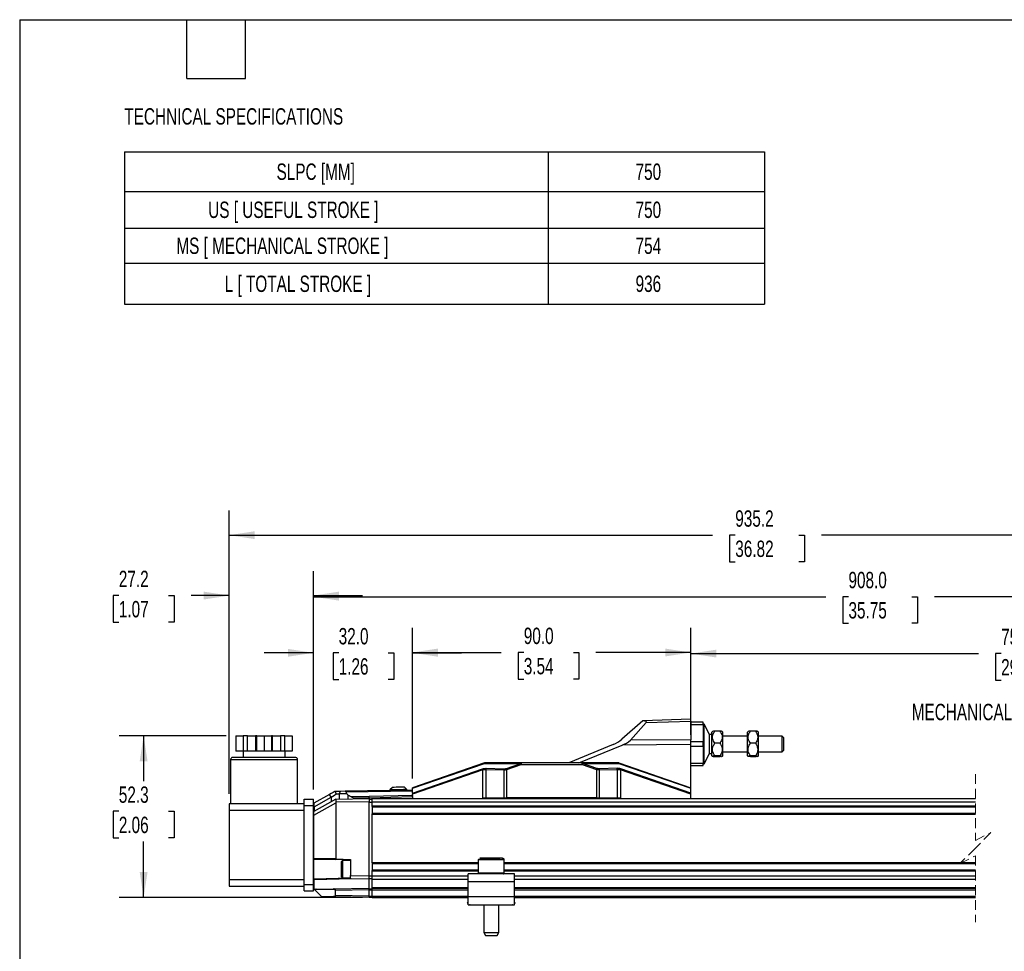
# Model space of a CAD drawing. Header units: millimetres. Extents: x 16 to 683, y 16 to 524.
# Tile 2 of 11: x 16 to 334, y 223 to 524. Entities that reach past the tile are written whole.
import ezdxf

# ---------------------------------------------------------------- set-up
doc = ezdxf.new("R2010")
doc.units = ezdxf.units.MM
doc.header["$LTSCALE"] = 2.5
doc.linetypes.add('HIDDEN', pattern=[1.905, 1.27, -0.635])
doc.layers.add('DIMENSIONS', color=140, linetype='Continuous', lineweight=25)
doc.layers.add('TEXT', color=140, linetype='Continuous', lineweight=25)
doc.styles.add('SLDTEXTSTYLE0', font='TXT', dxfattribs={"width": 0.7})
doc.dimstyles.new('SLDDIMSTYLE0', dxfattribs={"dimtxt": 5.39502, "dimasz": 8.255, "dimexe": 0, "dimexo": 0.0625, "dimgap": 1.348755, "dimtad": 0, "dimtih": 1, "dimtoh": 1, "dimrnd": 1e-09, "dimzin": 12, "dimdsep": 46, "dimtxsty": 'SLDTEXTSTYLE0', "dimsah": 1, "dimcen": 0.09, "dimadec": 0, "dimazin": 3, "dimtfac": 1, "dimtofl": 0, "dimtmove": 0, "dimatfit": 3, "dimfxl": 0, "dimfrac": 2, "dimtolj": 1, "dimtzin": 12, "dimarcsym": 0})
doc.dimstyles.new('SLDDIMSTYLE1', dxfattribs={"dimtxt": 5.39502, "dimasz": 8.255, "dimexe": 0, "dimexo": 0.0625, "dimgap": 1.348755, "dimtad": 0, "dimtih": 1, "dimtoh": 1, "dimrnd": 1e-09, "dimzin": 12, "dimdsep": 46, "dimtxsty": 'SLDTEXTSTYLE0', "dimsah": 1, "dimcen": 0.09, "dimadec": 0, "dimazin": 3, "dimtfac": 1, "dimtmove": 0, "dimatfit": 0, "dimfxl": 0, "dimfrac": 2, "dimtolj": 1, "dimtzin": 12, "dimarcsym": 0})
doc.dimstyles.new('SLDDIMSTYLE2', dxfattribs={"dimtxt": 5.39502, "dimasz": 8.255, "dimexe": 0, "dimexo": 0.0625, "dimgap": 1.348755, "dimtad": 0, "dimtih": 1, "dimtoh": 1, "dimrnd": 1e-09, "dimzin": 4, "dimdsep": 46, "dimtxsty": 'SLDTEXTSTYLE0', "dimsah": 1, "dimcen": 0.09, "dimadec": 0, "dimazin": 1, "dimtfac": 1, "dimtmove": 0, "dimatfit": 0, "dimfxl": 0, "dimfrac": 2, "dimtolj": 1, "dimtzin": 12, "dimarcsym": 0})
doc.dimstyles.new('SLDDIMSTYLE3', dxfattribs={"dimtxt": 5.39502, "dimasz": 8.255, "dimexe": 0, "dimexo": 0.0625, "dimgap": 1.348755, "dimtad": 0, "dimtih": 1, "dimtoh": 1, "dimrnd": 1e-09, "dimzin": 4, "dimdsep": 46, "dimtxsty": 'SLDTEXTSTYLE0', "dimsah": 1, "dimcen": 0.09, "dimadec": 0, "dimazin": 1, "dimtfac": 1, "dimtofl": 0, "dimtmove": 0, "dimatfit": 3, "dimfxl": 0, "dimfrac": 2, "dimtolj": 1, "dimtzin": 12, "dimarcsym": 0})

# ---------------------------------------------------------------- blocks, each defined once
blk = doc.blocks.new('SW_TABLEANNOTATION_0')
at = {"layer": 'DIMENSIONS', "color": 0}
for p, q in [((0, 0), (0, -12.74)), ((0, 0), (136.89, 0)), ((136.89, 0), (136.89, -12.74)), ((136.89, 0), (206.81, 0)), ((206.81, 0), (206.81, -12.74)), ((0, -12.74), (0, -24.64)), ((0, -12.74), (136.89, -12.74)), ((136.89, -12.74), (136.89, -24.64)), ((136.89, -12.74), (206.81, -12.74)), ((206.81, -12.74), (206.81, -24.64)), ((0, -24.64), (0, -36.01)), ((0, -24.64), (136.89, -24.64)), ((136.89, -24.64), (136.89, -36.01)), ((136.89, -24.64), (206.81, -24.64)), ((206.81, -24.64), (206.81, -36.01)), ((0, -36.01), (0, -49.21)), ((0, -36.01), (136.89, -36.01)), ((136.89, -36.01), (136.89, -49.21)), ((136.89, -36.01), (206.81, -36.01)), ((206.81, -36.01), (206.81, -49.21)), ((0, -49.21), (136.89, -49.21)), ((136.89, -49.21), (206.81, -49.21))]:
    blk.add_line(p, q, dxfattribs=at)
at = {"layer": 'DIMENSIONS', "color": 0, "attachment_point": 1, "style": 'SLDTEXTSTYLE0'}
for s, insert, char_height in [('SLPC [MM]', (49.09, -3.74), 5.292), ('750', (165.12, -3.74), 5.292), ('US [ USEFUL STROKE ]', (27, -16.06), 5.2917), ('750', (165.12, -16.06), 5.292), ('MS [ MECHANICAL STROKE ]', (16.7, -27.69), 5.2917), ('754', (165.12, -27.69), 5.292), ('L [ TOTAL STROKE ]', (32.32, -39.98), 5.2917), ('936', (165.12, -39.98), 5.292)]:
    blk.add_mtext(s, dxfattribs=dict(at, insert=insert, char_height=char_height))
blk = doc.blocks.new('_D')
at = {"layer": 'DIMENSIONS'}
for p, q in [((82.59, 292.32), (47.99, 292.32)), ((55.93, 292.32), (55.93, 277.69)), ((47.91, 267.91), (46.1, 267.91)), ((46.1, 267.91), (46.1, 259.34)), ((63.94, 267.91), (65.76, 267.91)), ((65.76, 267.91), (65.76, 259.34)), ((46.1, 259.34), (47.91, 259.34)), ((55.93, 240.01), (55.93, 258.13)), ((65.76, 259.34), (63.94, 259.34)), ((126.62, 240.01), (47.99, 240.01))]:
    blk.add_line(p, q, dxfattribs=at)
for points in [[(55.93, 292.32), (54.66, 284.07), (57.2, 284.07)], [(55.93, 240.01), (57.2, 248.26), (54.66, 248.26)]]:
    blk.add_solid(points, dxfattribs=at)
at = {"layer": 'DIMENSIONS', "char_height": 5.292, "attachment_point": 1, "style": 'SLDTEXTSTYLE0'}
for s, insert in [('52.3', (47.91, 275.94)), ('2.06', (47.91, 266.16))]:
    blk.add_mtext(s, dxfattribs=dict(at, insert=insert))
blk = doc.blocks.new('_D_1')
at = {"layer": 'DIMENSIONS'}
for p, q in [((83.6, 273.5), (83.6, 345.6)), ((110.8, 275), (110.8, 345.6)), ((47.91, 337.66), (46.1, 337.66)), ((46.1, 337.66), (46.1, 329.09)), ((63.94, 337.66), (65.76, 337.66)), ((65.76, 337.66), (65.76, 329.09)), ((83.6, 337.66), (71.25, 337.66)), ((110.8, 337.66), (126.67, 337.66)), ((46.1, 329.09), (47.91, 329.09)), ((65.76, 329.09), (63.94, 329.09))]:
    blk.add_line(p, q, dxfattribs=at)
for points in [[(83.6, 337.66), (75.34, 338.93), (75.34, 336.39)], [(110.8, 337.66), (119.05, 336.39), (119.05, 338.93)]]:
    blk.add_solid(points, dxfattribs=at)
at = {"layer": 'DIMENSIONS', "char_height": 5.292, "attachment_point": 1, "style": 'SLDTEXTSTYLE0'}
for s, insert in [('27.2', (47.91, 345.69)), ('1.07', (47.91, 335.91))]:
    blk.add_mtext(s, dxfattribs=dict(at, insert=insert))
blk = doc.blocks.new('_D_2')
at = {"layer": 'DIMENSIONS'}
for p, q in [((110.8, 275), (110.8, 327.08)), ((142.8, 278.53), (142.8, 327.08)), ((110.8, 319.15), (94.92, 319.15)), ((118.97, 319.15), (117.16, 319.15)), ((117.16, 319.15), (117.16, 310.57)), ((135, 319.15), (136.81, 319.15)), ((136.81, 319.15), (136.81, 310.57)), ((142.8, 319.15), (158.67, 319.15)), ((117.16, 310.57), (118.97, 310.57)), ((136.81, 310.57), (135, 310.57))]:
    blk.add_line(p, q, dxfattribs=at)
for points in [[(110.8, 319.15), (102.54, 320.42), (102.54, 317.88)], [(142.8, 319.15), (151.05, 317.88), (151.05, 320.42)]]:
    blk.add_solid(points, dxfattribs=at)
at = {"layer": 'DIMENSIONS', "char_height": 5.292, "attachment_point": 1, "style": 'SLDTEXTSTYLE0'}
for s, insert in [('32.0', (118.97, 327.17)), ('1.26', (118.97, 317.39))]:
    blk.add_mtext(s, dxfattribs=dict(at, insert=insert))
blk = doc.blocks.new('_D_3')
at = {"layer": 'DIMENSIONS'}
for p, q in [((142.8, 278.53), (142.8, 327.18)), ((232.8, 292.68), (232.8, 327.18)), ((142.8, 319.25), (171.48, 319.25)), ((178.79, 319.25), (176.97, 319.25)), ((176.97, 319.25), (176.97, 310.67)), ((194.82, 319.25), (196.63, 319.25)), ((196.63, 319.25), (196.63, 310.67)), ((232.8, 319.25), (202.13, 319.25)), ((176.97, 310.67), (178.79, 310.67)), ((196.63, 310.67), (194.82, 310.67))]:
    blk.add_line(p, q, dxfattribs=at)
for points in [[(142.8, 319.25), (151.05, 317.98), (151.05, 320.52)], [(232.8, 319.25), (224.54, 320.52), (224.54, 317.98)]]:
    blk.add_solid(points, dxfattribs=at)
at = {"layer": 'DIMENSIONS', "char_height": 5.292, "attachment_point": 1, "style": 'SLDTEXTSTYLE0'}
for s, insert in [('90.0', (178.79, 327.28)), ('3.54', (178.79, 317.49))]:
    blk.add_mtext(s, dxfattribs=dict(at, insert=insert))
blk = doc.blocks.new('_D_4')
at = {"layer": 'DIMENSIONS'}
for p, q in [((232.8, 292.68), (232.8, 326.83)), ((475.84, 277.75), (475.84, 326.83)), ((411.35, 322.42), (407.82, 315.37)), ((413.11, 318.9), (411.35, 322.42)), ((232.8, 318.9), (325.75, 318.9)), ((333.06, 318.9), (331.25, 318.9)), ((331.25, 318.9), (331.25, 310.32)), ((353.58, 318.9), (355.39, 318.9)), ((355.39, 318.9), (355.39, 310.32)), ((406.05, 318.9), (360.89, 318.9)), ((407.82, 315.37), (406.05, 318.9)), ((475.84, 318.9), (413.11, 318.9)), ((331.25, 310.32), (333.06, 310.32)), ((355.39, 310.32), (353.58, 310.32))]:
    blk.add_line(p, q, dxfattribs=at)
for points in [[(232.8, 318.9), (241.05, 317.63), (241.05, 320.17)], [(475.84, 318.9), (467.59, 320.17), (467.59, 317.63)]]:
    blk.add_solid(points, dxfattribs=at)
at = {"layer": 'DIMENSIONS', "char_height": 5.292, "attachment_point": 1, "style": 'SLDTEXTSTYLE0'}
for s, insert in [('754.0', (333.06, 326.92)), ('29.69', (333.06, 317.14))]:
    blk.add_mtext(s, dxfattribs=dict(at, insert=insert))
blk = doc.blocks.new('_D_5')
at = {"layer": 'DIMENSIONS'}
for p, q in [((110.8, 275), (110.8, 345.24)), ((507.84, 270.82), (507.84, 345.24)), ((399.15, 340.83), (397.38, 337.3)), ((402.68, 333.77), (399.15, 340.83)), ((110.8, 337.3), (276.41, 337.3)), ((283.72, 337.3), (281.91, 337.3)), ((281.91, 337.3), (281.91, 328.73)), ((304.24, 337.3), (306.05, 337.3)), ((306.05, 337.3), (306.05, 328.73)), ((397.38, 337.3), (311.55, 337.3)), ((404.44, 337.3), (402.68, 333.77)), ((507.84, 337.3), (404.44, 337.3)), ((281.91, 328.73), (283.72, 328.73)), ((306.05, 328.73), (304.24, 328.73))]:
    blk.add_line(p, q, dxfattribs=at)
for points in [[(110.8, 337.3), (119.05, 336.03), (119.05, 338.57)], [(507.84, 337.3), (499.59, 338.57), (499.59, 336.03)]]:
    blk.add_solid(points, dxfattribs=at)
at = {"layer": 'DIMENSIONS', "char_height": 5.292, "attachment_point": 1, "style": 'SLDTEXTSTYLE0'}
for s, insert in [('908.0', (283.72, 345.33)), ('35.75', (283.72, 335.55))]:
    blk.add_mtext(s, dxfattribs=dict(at, insert=insert))
blk = doc.blocks.new('_D_6')
at = {"layer": 'DIMENSIONS'}
for p, q in [((83.6, 273.5), (83.6, 365.13)), ((507.84, 270.82), (507.84, 365.13)), ((384.38, 360.72), (380.86, 353.66)), ((386.15, 357.19), (384.38, 360.72)), ((83.6, 357.19), (239.83, 357.19)), ((247.14, 357.19), (245.32, 357.19)), ((245.32, 357.19), (245.32, 348.61)), ((267.66, 357.19), (269.47, 357.19)), ((269.47, 357.19), (269.47, 348.61)), ((379.09, 357.19), (274.97, 357.19)), ((380.86, 353.66), (379.09, 357.19)), ((507.84, 357.19), (386.15, 357.19)), ((245.32, 348.61), (247.14, 348.61)), ((269.47, 348.61), (267.66, 348.61))]:
    blk.add_line(p, q, dxfattribs=at)
for points in [[(83.6, 357.19), (91.85, 355.92), (91.85, 358.46)], [(507.84, 357.19), (499.59, 358.46), (499.59, 355.92)]]:
    blk.add_solid(points, dxfattribs=at)
at = {"layer": 'DIMENSIONS', "char_height": 5.292, "attachment_point": 1, "style": 'SLDTEXTSTYLE0'}
for s, insert in [('935.2', (247.14, 365.22)), ('36.82', (247.14, 355.44))]:
    blk.add_mtext(s, dxfattribs=dict(at, insert=insert))

msp = doc.modelspace()

# ---------------------------------------------------------------- linework, layer by layer
for p, q in [((217.253, 297.114), (210.512, 291.2)), ((213.257, 290.857), (218.316, 296.573)), ((217.257, 297.118), (217.253, 297.114)), ((232.797, 297.661), (217.257, 297.118)), ((218.316, 296.573), (232.797, 297.079)), ((232.797, 297.079), (232.797, 297.661)), ((232.797, 297.079), (232.797, 291.046)), ((236.797, 296.68), (232.797, 296.68)), ((232.797, 295.958), (236.797, 295.958)), ((236.797, 295.958), (236.797, 296.68)), ((237.097, 296.08), (236.797, 296.08)), ((236.797, 295.958), (236.797, 290.402)), ((238.833, 292.777), (237.097, 296.08)), ((237.097, 289.68), (237.097, 296.08)), ((239.597, 292.777), (238.833, 292.777)), ((238.833, 289.68), (238.833, 292.777)), ((239.815, 293.708), (239.597, 293.532)), ((239.597, 285.828), (239.597, 293.532)), ((242.151, 293.8), (240.544, 293.8)), ((243.097, 293.532), (242.88, 293.708)), ((243.097, 289.891), (243.097, 293.532)), ((251.315, 293.708), (251.097, 293.532)), ((251.097, 285.828), (251.097, 293.532)), ((253.651, 293.8), (252.044, 293.8)), ((254.597, 293.532), (254.38, 293.708)), ((254.597, 289.891), (254.597, 293.532)), ((85.767, 292.324), (85.767, 287.324)), ((85.767, 292.324), (88.142, 292.324)), ((88.142, 292.324), (88.142, 287.324)), ((89.508, 292.324), (88.142, 292.324)), ((89.508, 287.324), (89.508, 292.324)), ((89.508, 292.324), (92.106, 292.324)), ((92.106, 292.324), (92.106, 287.324)), ((92.472, 292.324), (92.106, 292.324)), ((92.472, 287.324), (92.472, 292.324)), ((92.472, 292.324), (94.847, 292.324)), ((94.847, 292.324), (94.847, 287.324)), ((94.847, 292.324), (97.222, 292.324)), ((97.222, 292.324), (97.222, 287.324)), ((97.588, 292.324), (97.222, 292.324)), ((97.588, 287.324), (97.588, 292.324)), ((97.588, 292.324), (100.186, 292.324)), ((100.186, 292.324), (100.186, 287.324)), ((101.552, 292.324), (100.186, 292.324)), ((101.552, 287.324), (101.552, 292.324)), ((101.552, 292.324), (103.927, 292.324)), ((103.927, 292.324), (103.927, 287.324)), ((232.797, 291.046), (213.257, 290.857)), ((232.797, 289.502), (232.797, 291.046)), ((236.797, 290.402), (232.797, 290.402)), ((236.797, 288.958), (236.797, 290.402)), ((237.097, 283.28), (237.097, 289.68)), ((238.833, 286.583), (238.833, 289.68)), ((242.151, 289.933), (240.544, 289.933)), ((251.097, 292.18), (243.097, 292.18)), ((243.097, 285.828), (243.097, 289.891)), ((253.651, 289.933), (252.044, 289.933)), ((262.297, 292.18), (254.597, 292.18)), ((254.597, 285.828), (254.597, 289.891)), ((262.797, 291.68), (262.297, 292.18)), ((262.297, 289.68), (262.297, 292.18)), ((262.297, 287.18), (262.297, 289.68)), ((262.797, 289.68), (262.797, 291.68)), ((262.797, 287.68), (262.797, 289.68)), ((88.142, 287.324), (85.767, 287.324)), ((88.047, 287.324), (88.047, 285.324)), ((89.508, 287.324), (88.142, 287.324)), ((92.106, 287.324), (89.508, 287.324)), ((92.472, 287.324), (92.106, 287.324)), ((94.847, 287.324), (92.472, 287.324)), ((97.222, 287.324), (94.847, 287.324)), ((97.588, 287.324), (97.222, 287.324)), ((100.186, 287.324), (97.588, 287.324)), ((101.552, 287.324), (100.186, 287.324)), ((103.927, 287.324), (101.552, 287.324)), ((101.647, 285.324), (101.647, 287.324)), ((207.73, 289.473), (193.32, 283.53)), ((196.598, 283.53), (210.558, 289.287)), ((232.797, 289.502), (210.558, 289.287)), ((232.797, 275.51), (232.797, 289.502)), ((232.797, 288.958), (236.797, 288.958)), ((236.797, 288.958), (236.797, 283.402)), ((237.097, 283.28), (238.833, 286.583)), ((238.833, 286.583), (239.597, 286.583)), ((243.097, 287.18), (251.097, 287.18)), ((254.597, 287.18), (262.297, 287.18)), ((262.297, 287.18), (262.797, 287.68)), ((83.997, 284.524), (83.997, 270.324)), ((105.697, 284.524), (83.997, 284.524)), ((104.897, 285.324), (84.797, 285.324)), ((105.697, 270.324), (105.697, 284.524)), ((166.076, 283.529), (142.797, 275.507)), ((142.797, 275.352), (166.047, 283.364)), ((166.047, 283.364), (177.855, 283.364)), ((177.97, 283.53), (166.078, 283.53)), ((173.2, 281.76), (177.855, 283.364)), ((177.97, 283.53), (177.97, 283.03)), ((197.621, 283.53), (177.97, 283.53)), ((197.621, 283.03), (197.621, 283.53)), ((209.516, 283.53), (197.621, 283.53)), ((202.395, 281.759), (197.736, 283.364)), ((197.736, 283.364), (209.548, 283.364)), ((209.518, 283.529), (232.797, 275.51)), ((209.548, 283.364), (232.797, 275.355)), ((236.797, 283.402), (232.797, 283.402)), ((236.797, 282.68), (236.797, 283.402)), ((236.797, 283.28), (237.097, 283.28)), ((239.597, 285.828), (239.815, 285.652)), ((242.151, 285.812), (240.544, 285.812)), ((242.151, 285.559), (240.544, 285.559)), ((242.88, 285.652), (243.097, 285.828)), ((251.097, 285.828), (251.315, 285.652)), ((252.044, 285.559), (251.332, 285.654)), ((253.651, 285.812), (252.044, 285.812)), ((253.651, 285.559), (252.044, 285.559)), ((254.38, 285.652), (254.597, 285.828)), ((142.797, 273.811), (165.446, 281.616)), ((165.561, 281.281), (142.797, 273.437)), ((165.561, 272.23), (165.561, 281.281)), ((166.566, 281.472), (172.31, 281.29)), ((166.566, 281.472), (166.566, 272.23)), ((166.619, 281.806), (172.362, 281.624)), ((172.31, 281.29), (172.31, 272.23)), ((172.31, 281.29), (172.386, 281.289)), ((172.362, 281.624), (172.425, 281.623)), ((173.315, 281.426), (177.97, 283.03)), ((173.315, 272.23), (173.315, 281.426)), ((177.97, 283.03), (197.621, 283.03)), ((197.621, 283.03), (202.28, 281.425)), ((202.28, 281.425), (202.28, 272.23)), ((203.233, 281.623), (203.169, 281.622)), ((203.285, 281.289), (203.209, 281.288)), ((208.976, 281.806), (203.233, 281.623)), ((203.285, 281.289), (209.029, 281.472)), ((203.285, 272.23), (203.285, 281.289)), ((209.029, 272.23), (209.029, 281.472)), ((210.034, 281.282), (210.034, 272.23)), ((232.797, 273.44), (210.034, 281.282)), ((232.797, 273.814), (210.149, 281.616)), ((232.797, 282.68), (236.797, 282.68)), ((117.926, 274.316), (117.7, 274.312)), ((118.142, 273.506), (117.926, 274.316)), ((119.494, 274.344), (119.166, 273.506)), ((121.1, 274.372), (119.494, 274.344)), ((142.797, 274.75), (121.1, 274.372)), ((121.416, 274.201), (142.797, 274.575)), ((121.581, 273.506), (121.416, 274.201)), ((136.331, 275.638), (135.545, 274.824)), ((135.545, 274.824), (135.548, 274.624)), ((141.044, 274.92), (140.23, 275.706)), ((141.048, 274.72), (141.044, 274.92)), ((142.797, 275.352), (142.797, 275.507)), ((142.797, 273.811), (142.797, 275.352)), ((142.797, 273.811), (142.797, 273.437)), ((232.797, 275.355), (232.797, 275.51)), ((232.797, 273.814), (232.797, 275.355)), ((232.797, 273.44), (232.797, 273.814)), ((107.797, 271.824), (110.797, 271.824)), ((107.797, 269.824), (107.797, 271.824)), ((110.797, 269.824), (110.797, 271.824)), ((118.047, 271.822), (110.9, 267.819)), ((110.94, 270.522), (110.9, 270.499)), ((110.937, 266.706), (118.047, 270.689)), ((116.009, 273.364), (110.94, 270.522)), ((110.94, 270.522), (110.94, 269.315)), ((110.994, 269.332), (116.52, 272.431)), ((116.52, 272.431), (116.009, 273.364)), ((116.52, 272.431), (116.52, 270.967)), ((118.047, 271.822), (118.186, 271.825)), ((118.174, 270.824), (118.047, 270.689)), ((118.047, 270.689), (118.047, 252.486)), ((118.142, 273.506), (119.166, 273.506)), ((118.174, 270.824), (118.186, 271.825)), ((128.797, 271.01), (118.174, 270.824)), ((118.186, 271.825), (128.797, 272.01)), ((121.581, 273.506), (119.166, 273.506)), ((119.166, 273.506), (119.166, 271.842)), ((121.581, 273.506), (121.901, 273.218)), ((121.901, 273.218), (121.901, 271.889)), ((128.797, 272.652), (122.962, 272.61)), ((122.962, 272.61), (123.885, 272.263)), ((123.885, 272.263), (128.797, 272.299)), ((123.885, 271.924), (123.885, 272.263)), ((142.797, 272.998), (128.797, 272.652)), ((128.797, 272.299), (142.797, 272.644)), ((128.797, 272.299), (128.797, 272.01)), ((128.797, 272.01), (128.797, 271.01)), ((128.797, 271.825), (129.797, 271.825)), ((128.797, 246.99), (128.797, 271.01)), ((128.797, 270.861), (129.797, 270.861)), ((129.797, 272.01), (324.742, 272.01)), ((129.797, 271.01), (129.797, 272.01)), ((129.797, 269.66), (129.797, 271.01)), ((129.797, 271.01), (324.742, 271.01)), ((142.797, 273.099), (142.797, 273.437)), ((142.797, 273.099), (142.797, 272.998)), ((142.797, 272.644), (142.797, 272.01)), ((165.561, 272.23), (166.566, 272.23)), ((166.566, 272.23), (172.31, 272.23)), ((172.31, 272.23), (173.315, 272.23)), ((202.28, 272.23), (173.315, 272.23)), ((174.797, 272.01), (174.797, 272.23)), ((200.797, 272.23), (200.797, 272.01)), ((202.28, 272.23), (203.285, 272.23)), ((203.285, 272.23), (209.029, 272.23)), ((209.029, 272.23), (210.034, 272.23)), ((232.797, 272.01), (232.797, 273.44)), ((83.597, 270.324), (83.597, 268.324)), ((107.797, 270.324), (83.597, 270.324)), ((83.597, 268.324), (107.797, 268.324)), ((83.597, 268.324), (83.597, 245.724)), ((107.797, 269.824), (110.797, 269.824)), ((107.797, 244.224), (107.797, 269.824)), ((110.797, 244.224), (110.797, 269.824)), ((110.9, 266.693), (110.9, 267.819)), ((110.994, 269.332), (110.994, 267.872)), ((129.797, 269.66), (324.742, 269.66)), ((129.797, 269.51), (129.797, 269.66)), ((129.797, 269.51), (129.797, 267.11)), ((129.797, 269.31), (324.742, 269.31)), ((129.797, 267.31), (324.742, 267.31)), ((110.937, 252.672), (110.937, 266.706)), ((129.797, 266.96), (129.797, 267.11)), ((129.797, 266.96), (324.742, 266.96)), ((129.797, 251.36), (129.797, 266.96)), ((110.797, 252.672), (110.937, 252.672)), ((118.047, 252.486), (110.937, 252.672)), ((110.992, 252.472), (118.075, 252.286)), ((110.992, 245.958), (110.992, 252.472)), ((118.047, 252.486), (122.797, 252.363)), ((122.797, 252.163), (118.075, 252.286)), ((120.197, 252.015), (119.797, 251.615)), ((119.797, 251.615), (119.797, 246.815)), ((122.797, 252.015), (120.197, 252.015)), ((120.197, 252.015), (120.197, 246.415)), ((122.797, 252.363), (122.797, 247.095)), ((164.097, 252.21), (164.097, 247.91)), ((172.214, 252.21), (164.097, 252.21)), ((171.748, 252.71), (164.611, 252.71)), ((172.497, 252.21), (172.214, 252.21)), ((172.497, 247.91), (172.497, 252.21)), ((129.797, 251.21), (129.797, 251.36)), ((129.797, 251.36), (164.097, 251.36)), ((129.797, 251.21), (129.797, 248.81)), ((129.797, 251.01), (164.097, 251.01)), ((129.797, 249.01), (164.097, 249.01)), ((129.797, 248.66), (129.797, 248.81)), ((129.797, 248.66), (164.097, 248.66)), ((129.797, 247.01), (129.797, 248.66)), ((172.497, 251.36), (324.742, 251.36)), ((172.497, 251.01), (324.742, 251.01)), ((172.497, 249.01), (324.742, 249.01)), ((172.497, 248.66), (324.742, 248.66)), ((107.797, 245.724), (83.597, 245.724)), ((83.597, 245.724), (83.597, 243.724)), ((110.994, 245.758), (110.797, 245.758)), ((122.797, 246.273), (110.992, 245.958)), ((123.27, 246.087), (110.994, 245.758)), ((110.994, 242.808), (110.994, 245.758)), ((119.797, 246.815), (120.197, 246.415)), ((120.197, 246.415), (122.797, 246.415)), ((122.797, 246.095), (122.797, 247.095)), ((122.797, 247.095), (128.797, 246.99)), ((128.797, 245.99), (122.797, 246.095)), ((128.797, 247.025), (129.797, 247.025)), ((128.797, 246.175), (129.797, 246.175)), ((128.797, 243.005), (128.797, 245.99)), ((129.797, 246.01), (129.797, 247.01)), ((129.797, 247.01), (160.797, 247.01)), ((129.797, 246.01), (160.797, 246.01)), ((129.797, 243.26), (129.797, 246.01)), ((160.797, 245.21), (160.797, 247.71)), ((175.797, 247.71), (160.797, 247.71)), ((160.797, 245.21), (175.797, 245.21)), ((160.797, 240.21), (160.797, 245.21)), ((172.048, 247.91), (164.097, 247.91)), ((172.214, 247.91), (172.048, 247.91)), ((172.495, 247.91), (172.214, 247.91)), ((172.497, 247.91), (172.495, 247.91)), ((175.797, 245.21), (175.797, 247.71)), ((175.797, 247.01), (324.742, 247.01)), ((175.797, 246.01), (324.742, 246.01)), ((175.797, 240.21), (175.797, 245.21)), ((83.597, 243.724), (107.797, 243.724)), ((107.797, 244.224), (110.797, 244.224)), ((107.797, 242.224), (107.797, 244.224)), ((107.797, 242.224), (110.797, 242.224)), ((110.797, 242.224), (110.797, 244.224)), ((111.265, 242.537), (110.994, 242.808)), ((111.265, 242.537), (111.301, 242.501)), ((117.233, 242.605), (111.301, 242.501)), ((113.329, 240.474), (111.301, 242.501)), ((111.745, 242.707), (117.315, 242.805)), ((117.315, 242.805), (128.797, 243.005)), ((117.902, 240.694), (117.902, 242.316)), ((117.902, 242.316), (117.983, 242.316)), ((128.797, 242.505), (117.983, 242.316)), ((117.983, 240.694), (117.983, 242.316)), ((128.797, 242.86), (129.797, 242.86)), ((128.797, 242.51), (129.797, 242.51)), ((128.797, 240.505), (128.797, 242.505)), ((129.797, 243.01), (129.797, 243.26)), ((129.797, 243.26), (160.797, 243.26)), ((129.797, 243.01), (160.797, 243.01)), ((129.797, 242.51), (129.797, 243.01)), ((129.797, 240.51), (129.797, 242.51)), ((129.797, 242.51), (160.797, 242.51)), ((175.797, 243.26), (324.742, 243.26)), ((175.797, 243.01), (324.742, 243.01)), ((175.797, 242.51), (324.742, 242.51)), ((113.329, 240.474), (117.233, 240.405)), ((117.315, 240.205), (113.531, 240.271)), ((128.797, 240.005), (117.315, 240.205)), ((117.902, 240.694), (117.983, 240.694)), ((128.797, 240.505), (117.983, 240.694)), ((128.797, 240.51), (129.797, 240.51)), ((128.797, 240.005), (128.797, 240.505)), ((128.797, 240.16), (129.797, 240.16)), ((129.797, 240.01), (129.797, 240.51)), ((129.797, 240.51), (160.797, 240.51)), ((129.797, 240.01), (160.797, 240.01)), ((175.797, 240.21), (160.797, 240.21)), ((160.797, 237.71), (160.797, 240.21)), ((175.797, 240.51), (324.742, 240.51)), ((175.797, 237.71), (175.797, 240.21)), ((175.797, 240.01), (324.742, 240.01)), ((160.584, 238.253), (160.797, 238.53)), ((160.797, 238.088), (160.584, 238.253)), ((160.797, 237.71), (175.797, 237.71)), ((161.377, 237.643), (161.289, 237.71)), ((161.428, 237.71), (161.377, 237.643)), ((165.847, 237.71), (165.847, 228.749)), ((170.747, 228.749), (170.747, 237.71)), ((175.218, 237.643), (175.167, 237.71)), ((175.305, 237.71), (175.218, 237.643)), ((176.011, 238.253), (175.797, 238.53)), ((176.011, 238.253), (175.797, 238.088)), ((165.847, 228.749), (166.447, 227.71)), ((165.847, 228.749), (170.582, 228.749)), ((166.447, 227.71), (167.63, 227.71)), ((167.63, 227.71), (170.147, 227.71)), ((170.147, 227.71), (170.747, 228.749)), ((170.582, 228.749), (170.747, 228.749))]:
    msp.add_line(p, q)
at = {"color": 7, "linetype": 'HIDDEN', "lineweight": 18}
for p, q in [((324.742, 279.947), (324.742, 258.51)), ((324.742, 258.51), (329.742, 261.01)), ((329.742, 261.01), (324.742, 256.01)), ((324.742, 256.01), (319.742, 251.01)), ((319.742, 251.01), (324.742, 253.51)), ((324.742, 253.51), (324.742, 232.072))]:
    msp.add_line(p, q, dxfattribs=at)
at = {"flags": 128}
for points in [[(218.316, 296.573), (218.415, 296.76), (218.353, 296.912), (218.133, 297.025), (217.761, 297.093), (217.253, 297.114)], [(177.855, 283.364), (177.867, 283.401), (177.879, 283.434), (177.893, 283.463), (177.907, 283.487), (177.922, 283.505), (177.938, 283.519), (177.954, 283.527), (177.97, 283.53)], [(177.97, 283.03), (177.954, 283.076), (177.939, 283.122), (177.923, 283.167), (177.908, 283.211), (177.894, 283.253), (177.88, 283.292), (177.867, 283.33), (177.855, 283.364)], [(197.621, 283.53), (197.637, 283.527), (197.653, 283.519), (197.669, 283.505), (197.684, 283.487), (197.698, 283.463), (197.712, 283.434), (197.724, 283.401), (197.736, 283.364)], [(197.736, 283.364), (197.724, 283.33), (197.711, 283.292), (197.698, 283.253), (197.683, 283.211), (197.668, 283.167), (197.653, 283.122), (197.637, 283.076), (197.621, 283.03)], [(173.2, 281.76), (173.212, 281.726), (173.225, 281.688), (173.238, 281.648), (173.253, 281.607), (173.268, 281.563), (173.283, 281.518), (173.299, 281.472), (173.315, 281.426)], [(202.28, 281.425), (202.296, 281.471), (202.311, 281.517), (202.327, 281.562), (202.342, 281.606), (202.356, 281.648), (202.37, 281.688), (202.383, 281.725), (202.395, 281.759)], [(210.149, 281.616), (210.124, 281.544), (210.096, 281.462), (210.066, 281.374), (210.034, 281.282)], [(117.7, 274.312), (117.151, 274.005), (116.587, 273.688), (116.009, 273.364)], [(119.494, 274.344), (119.015, 274.335), (118.489, 274.326), (117.926, 274.316)], [(141.044, 274.92), (140.997, 274.919), (140.632, 274.913), (139.952, 274.901), (139.047, 274.885), (138.041, 274.867), (137.069, 274.85), (136.263, 274.836), (135.731, 274.827), (135.545, 274.824)], [(140.23, 275.706), (140.082, 275.703), (139.659, 275.696), (139.027, 275.685), (138.281, 275.672), (137.534, 275.659), (136.902, 275.648), (136.479, 275.64), (136.331, 275.638)], [(116.52, 272.431), (117.065, 272.792), (117.608, 273.152), (118.142, 273.506)], [(110.797, 269.263), (110.801, 269.273), (110.811, 269.282), (110.827, 269.291), (110.849, 269.299), (110.875, 269.306), (110.906, 269.311), (110.94, 269.315)], [(110.797, 266.645), (110.8, 266.655), (110.81, 266.664), (110.825, 266.673), (110.845, 266.681), (110.871, 266.687), (110.9, 266.693)], [(110.992, 252.472), (110.98, 252.476), (110.969, 252.487), (110.959, 252.506), (110.951, 252.531), (110.944, 252.561), (110.939, 252.595), (110.937, 252.633), (110.937, 252.672)], [(110.797, 243.005), (110.801, 243.001), (110.812, 242.99), (110.83, 242.972), (110.855, 242.948), (110.884, 242.918), (110.918, 242.884), (110.955, 242.847), (110.994, 242.808)]]:
    msp.add_lwpolyline(points, dxfattribs=at)
for centre, radius, start, end in [((203.917, 298.718), 10, 292.41215, 311.26106), ((207.962, 296.856), 8.002, 288.92397, 311.42807), ((166.268, 283.41), 0.226, 148.10912, 191.69848), ((166.059, 283.583), 0.0565, 287.84449, 290.0499), ((209.482, 283.427), 0.108, 70.47708, 71.62853), ((209.327, 283.41), 0.226, 348.29926, 31.89447), ((173.523, 281.271), 1.213, 163.07532, 179.10851), ((173.677, 281.305), 1.292, 165.74091, 180.71376), ((201.917, 281.304), 1.292, 359.2861, 14.25871), ((202.074, 281.271), 1.211, 0.88396, 16.94159), ((110.997, 270.325), 0.2, 119.2829, 180.00745), ((110.997, 267.644), 0.2, 119.19815, 180.01355), ((110.927, 269.447), 0.133, 275.74617, 300.39489), ((110.997, 252.672), 0.2, 179.98677, 268.51128)]:
    msp.add_arc(centre, radius, start, end)
for points, knots in [([(240.544, 289.933), (240.244, 290.395), (239.762, 291.137), (239.769, 292.464), (240.16, 293.26), (240.471, 293.698), (240.544, 293.8)], [0, 0, 0, 0, 0.3834121, 0.6156227, 0.910764, 1, 1, 1, 1]), ([(240.544, 293.8), (240.191, 293.87), (239.828, 293.941), (239.832, 293.693), (239.832, 293.686)], [0, 0, 0, 0, 0.9731491, 1, 1, 1, 1]), ([(242.862, 293.686), (242.862, 293.693), (242.866, 293.87), (242.434, 293.751), (242.216, 293.789), (242.151, 293.8)], [0, 0, 0, 0, 0.0269587, 0.7095882, 1, 1, 1, 1]), ([(242.151, 293.8), (242.451, 293.338), (242.933, 292.597), (242.926, 291.269), (242.535, 290.473), (242.223, 290.035), (242.151, 289.933)], [0, 0, 0, 0, 0.3834121, 0.6156227, 0.910764, 1, 1, 1, 1]), ([(252.044, 289.933), (251.744, 290.395), (251.262, 291.137), (251.269, 292.464), (251.66, 293.26), (251.971, 293.698), (252.044, 293.8)], [0, 0, 0, 0, 0.3834121, 0.6156227, 0.910764, 1, 1, 1, 1]), ([(252.044, 293.8), (251.691, 293.87), (251.328, 293.941), (251.332, 293.693), (251.332, 293.686)], [0, 0, 0, 0, 0.9731491, 1, 1, 1, 1]), ([(254.362, 293.686), (254.362, 293.693), (254.366, 293.87), (253.934, 293.751), (253.716, 293.789), (253.651, 293.8)], [0, 0, 0, 0, 0.0269587, 0.7095882, 1, 1, 1, 1]), ([(253.651, 293.8), (253.951, 293.338), (254.433, 292.597), (254.426, 291.269), (254.035, 290.473), (253.723, 290.035), (253.651, 289.933)], [0, 0, 0, 0, 0.3834121, 0.6156227, 0.910764, 1, 1, 1, 1]), ([(240.544, 285.812), (240.244, 286.307), (239.76, 287.105), (239.769, 288.502), (240.157, 289.353), (240.471, 289.824), (240.544, 289.933)], [0, 0, 0, 0, 0.3824011, 0.6167303, 0.9116973, 1, 1, 1, 1]), ([(242.151, 289.933), (242.451, 289.438), (242.935, 288.64), (242.926, 287.243), (242.538, 286.392), (242.224, 285.921), (242.151, 285.812)], [0, 0, 0, 0, 0.3824007, 0.6167299, 0.9116973, 1, 1, 1, 1]), ([(252.044, 285.812), (251.744, 286.307), (251.26, 287.105), (251.269, 288.502), (251.657, 289.353), (251.971, 289.824), (252.044, 289.933)], [0, 0, 0, 0, 0.3824011, 0.6167303, 0.9116973, 1, 1, 1, 1]), ([(253.651, 289.933), (253.951, 289.438), (254.435, 288.64), (254.426, 287.243), (254.038, 286.392), (253.724, 285.921), (253.651, 285.812)], [0, 0, 0, 0, 0.3824007, 0.6167299, 0.9116973, 1, 1, 1, 1]), ([(84.797, 285.324), (84.684, 285.31), (84.448, 285.28), (84.18, 285.064), (84.024, 284.795), (84.006, 284.612), (83.997, 284.524)], [0, 0, 0, 0, 0.2702529, 0.5624307, 0.7897367, 1, 1, 1, 1]), ([(105.697, 284.524), (105.683, 284.637), (105.654, 284.873), (105.438, 285.142), (105.168, 285.298), (104.985, 285.315), (104.897, 285.324)], [0, 0, 0, 0, 0.270256, 0.5624225, 0.7897347, 1, 1, 1, 1]), ([(240.544, 285.559), (240.204, 285.489), (239.834, 285.413), (239.825, 285.882), (240.257, 285.764), (240.478, 285.801), (240.544, 285.812)], [0, 0, 0, 0, 0.4787284, 0.5213113, 0.8571315, 1, 1, 1, 1]), ([(242.151, 285.812), (242.491, 285.883), (242.86, 285.959), (242.869, 285.49), (242.438, 285.607), (242.217, 285.57), (242.151, 285.559)], [0, 0, 0, 0, 0.47872886, 0.52131061, 0.85713139, 1, 1, 1, 1]), ([(251.332, 285.674), (251.332, 285.689), (251.324, 285.879), (251.759, 285.764), (251.978, 285.801), (252.044, 285.812)], [0, 0, 0, 0, 0.0578157, 0.7187976, 1, 1, 1, 1]), ([(253.651, 285.812), (254, 285.879), (254.371, 285.949), (254.363, 285.689), (254.362, 285.674)], [0, 0, 0, 0, 0.9422902, 1, 1, 1, 1]), ([(254.362, 285.654), (254.197, 285.626), (253.961, 285.586), (253.722, 285.566), (253.651, 285.559)], [0, 0, 0, 0, 0.7015421, 1, 1, 1, 1]), ([(165.446, 281.616), (165.643, 281.676), (166.025, 281.792), (166.425, 281.801), (166.619, 281.806)], [0, 0, 0, 0, 0.5147295, 1, 1, 1, 1]), ([(165.446, 281.616), (165.454, 281.592), (165.471, 281.541), (165.499, 281.46), (165.529, 281.372), (165.55, 281.312), (165.561, 281.281)], [0, 0, 0, 0, 0.2142955, 0.4587957, 0.7240818, 1, 1, 1, 1]), ([(165.561, 281.281), (165.73, 281.341), (166.055, 281.457), (166.4, 281.467), (166.566, 281.472)], [0, 0, 0, 0, 0.519155, 1, 1, 1, 1]), ([(166.619, 281.806), (166.605, 281.754), (166.575, 281.645), (166.569, 281.532), (166.566, 281.472)], [0, 0, 0, 0, 0.4700641, 1, 1, 1, 1]), ([(172.386, 281.289), (172.539, 281.295), (172.853, 281.308), (173.158, 281.386), (173.315, 281.426)], [0, 0, 0, 0, 0.486586, 1, 1, 1, 1]), ([(172.425, 281.623), (172.554, 281.629), (172.818, 281.642), (173.07, 281.72), (173.2, 281.76)], [0, 0, 0, 0, 0.48641, 1, 1, 1, 1]), ([(203.209, 281.288), (203.056, 281.295), (202.741, 281.307), (202.436, 281.385), (202.28, 281.425)], [0, 0, 0, 0, 0.4866028, 1, 1, 1, 1]), ([(203.169, 281.622), (203.041, 281.629), (202.777, 281.642), (202.525, 281.719), (202.395, 281.759)], [0, 0, 0, 0, 0.4864124, 1, 1, 1, 1]), ([(210.149, 281.616), (209.952, 281.676), (209.57, 281.792), (209.17, 281.801), (208.976, 281.806)], [0, 0, 0, 0, 0.514749, 1, 1, 1, 1]), ([(209.029, 281.472), (209.025, 281.532), (209.019, 281.645), (208.99, 281.754), (208.976, 281.806)], [0, 0, 0, 0, 0.5299405, 1, 1, 1, 1]), ([(209.029, 281.472), (209.194, 281.467), (209.539, 281.457), (209.865, 281.341), (210.034, 281.282)], [0, 0, 0, 0, 0.4808384, 1, 1, 1, 1]), ([(121.1, 274.372), (121.175, 274.368), (121.279, 274.362), (121.387, 274.281), (121.407, 274.227), (121.416, 274.201)], [0, 0, 0, 0, 0.5652281, 0.7895088, 1, 1, 1, 1]), ([(122.962, 272.61), (122.773, 272.682), (122.387, 272.828), (122.065, 273.087), (121.901, 273.218)], [0, 0, 0, 0, 0.490994, 1, 1, 1, 1]), ([(128.797, 272.299), (128.797, 272.331), (128.797, 272.395), (128.797, 272.488), (128.797, 272.573), (128.797, 272.627), (128.797, 272.652)], [0, 0, 0, 0, 0.27589721, 0.54119252, 0.7856918, 1, 1, 1, 1]), ([(142.797, 272.644), (142.797, 272.677), (142.797, 272.741), (142.797, 272.833), (142.797, 272.919), (142.797, 272.973), (142.797, 272.998)], [0, 0, 0, 0, 0.2758939, 0.5411872, 0.7856876, 1, 1, 1, 1]), ([(110.937, 266.706), (110.931, 266.703), (110.919, 266.697), (110.906, 266.694), (110.9, 266.693)], [0, 0, 0, 0, 0.528663, 1, 1, 1, 1]), ([(118.047, 252.486), (118.047, 252.461), (118.047, 252.425), (118.05, 252.378), (118.053, 252.342), (118.059, 252.315), (118.065, 252.293), (118.072, 252.288), (118.075, 252.286)], [0, 0, 0, 0, 0.3609864, 0.5320106, 0.6864397, 0.8759275, 0.9526492, 1, 1, 1, 1]), ([(164.332, 252.303), (164.326, 252.303), (164.242, 252.293), (164.166, 252.25), (164.097, 252.21)], [0, 0, 0, 0, 0.0794595, 1, 1, 1, 1]), ([(171.748, 252.71), (171.638, 252.707), (171.302, 252.7), (170.589, 252.667), (169.741, 252.634), (168.85, 252.597), (168.056, 252.563), (167.234, 252.526), (166.438, 252.486), (165.721, 252.443), (165.026, 252.397), (164.579, 252.337), (164.332, 252.303)], [0, 0, 0, 0, 0.04436891, 0.13582084, 0.2882999, 0.3869178, 0.49599264, 0.60925781, 0.71903344, 0.81774834, 0.89955191, 1, 1, 1, 1]), ([(172.497, 252.21), (172.484, 252.274), (172.454, 252.418), (172.267, 252.582), (172.025, 252.691), (171.841, 252.704), (171.748, 252.71)], [0, 0, 0, 0, 0.1964662, 0.4404532, 0.7183652, 1, 1, 1, 1]), ([(171.748, 252.71), (171.815, 252.701), (171.954, 252.682), (172.11, 252.545), (172.199, 252.378), (172.21, 252.265), (172.214, 252.21)], [0, 0, 0, 0, 0.26163798, 0.55130488, 0.78283256, 1, 1, 1, 1]), ([(110.797, 245.758), (110.8, 245.783), (110.804, 245.821), (110.828, 245.867), (110.853, 245.899), (110.884, 245.925), (110.929, 245.95), (110.967, 245.955), (110.992, 245.958)], [0, 0, 0, 0, 0.2398176, 0.3686182, 0.4999456, 0.6313121, 0.7601294, 1, 1, 1, 1]), ([(110.994, 245.758), (110.993, 245.783), (110.992, 245.819), (110.992, 245.866), (110.991, 245.897), (110.991, 245.923), (110.991, 245.943), (110.992, 245.953), (110.992, 245.958)], [0, 0, 0, 0, 0.36754367, 0.54632392, 0.7060997, 0.83574345, 0.92890456, 1, 1, 1, 1]), ([(128.797, 245.99), (128.797, 246.015), (128.797, 246.113), (128.797, 246.319), (128.797, 246.627), (128.797, 246.862), (128.797, 246.99)], [0, 0, 0, 0, 0.07611768, 0.29288065, 0.61729666, 1, 1, 1, 1]), ([(172.214, 247.91), (172.211, 247.882), (172.205, 247.824), (172.155, 247.756), (172.092, 247.717), (172.049, 247.712), (172.028, 247.71)], [0, 0, 0, 0, 0.27877513, 0.57359389, 0.79677619, 1, 1, 1, 1]), ([(172.173, 247.722), (172.173, 247.723), (172.172, 247.724), (172.175, 247.726), (172.177, 247.728), (172.179, 247.729), (172.181, 247.731), (172.183, 247.732), (172.186, 247.733), (172.191, 247.735), (172.209, 247.742), (172.266, 247.762), (172.381, 247.792), (172.454, 247.866), (172.497, 247.91)], [0, 0, 0, 0, 0.0002146, 0.0123335, 0.0173278, 0.0231697, 0.0300236, 0.0377778, 0.0465131, 0.0561707, 0.078275, 0.1989211, 0.5291666, 1, 1, 1, 1]), ([(111.745, 242.707), (111.638, 242.699), (111.49, 242.688), (111.341, 242.618), (111.286, 242.573), (111.272, 242.548), (111.265, 242.537)], [0, 0, 0, 0, 0.60064643, 0.83788784, 0.92716319, 1, 1, 1, 1]), ([(117.233, 242.605), (117.234, 242.63), (117.236, 242.678), (117.252, 242.74), (117.275, 242.79), (117.303, 242.8), (117.315, 242.805)], [0, 0, 0, 0, 0.33231986, 0.62368569, 0.84531981, 1, 1, 1, 1]), ([(117.902, 242.316), (117.901, 242.325), (117.9, 242.344), (117.888, 242.382), (117.855, 242.431), (117.791, 242.483), (117.594, 242.586), (117.397, 242.596), (117.233, 242.605)], [0, 0, 0, 0, 0.0353732, 0.0717848, 0.1529953, 0.2581413, 0.3861411, 1, 1, 1, 1]), ([(117.569, 242.77), (117.523, 242.778), (117.428, 242.792), (117.333, 242.791), (117.284, 242.79)], [0, 0, 0, 0, 0.4877582, 1, 1, 1, 1]), ([(117.569, 242.771), (117.569, 242.771), (117.488, 242.799), (117.401, 242.802), (117.315, 242.805)], [0, 0, 0, 0, 0.0002454, 1, 1, 1, 1]), ([(117.983, 242.316), (117.98, 242.348), (117.975, 242.412), (117.935, 242.506), (117.872, 242.594), (117.757, 242.699), (117.645, 242.742), (117.569, 242.771)], [0, 0, 0, 0, 0.1437833, 0.2952187, 0.4575199, 0.6336264, 1, 1, 1, 1]), ([(128.797, 242.505), (128.797, 242.569), (128.797, 242.687), (128.797, 242.841), (128.797, 242.943), (128.797, 242.992), (128.797, 243.005)], [0, 0, 0, 0, 0.3827045, 0.7071181, 0.9238807, 1, 1, 1, 1]), ([(113.329, 240.474), (113.356, 240.446), (113.394, 240.407), (113.442, 240.36), (113.471, 240.331), (113.495, 240.308), (113.513, 240.289), (113.524, 240.278), (113.53, 240.273), (113.531, 240.271)], [0, 0, 0, 0, 0.4058945, 0.5715885, 0.7075369, 0.8315247, 0.9235179, 0.9805299, 1, 1, 1, 1]), ([(117.233, 240.405), (117.319, 240.408), (117.484, 240.413), (117.698, 240.471), (117.836, 240.554), (117.887, 240.625), (117.9, 240.665), (117.901, 240.684), (117.902, 240.694)], [0, 0, 0, 0, 0.32565286, 0.63395381, 0.84255023, 0.92551003, 0.96312832, 1, 1, 1, 1]), ([(117.233, 240.405), (117.234, 240.38), (117.236, 240.332), (117.252, 240.27), (117.275, 240.22), (117.303, 240.21), (117.315, 240.205)], [0, 0, 0, 0, 0.33231875, 0.6236836, 0.8453239, 1, 1, 1, 1]), ([(117.315, 240.205), (117.401, 240.211), (117.567, 240.222), (117.757, 240.313), (117.872, 240.416), (117.935, 240.504), (117.975, 240.597), (117.98, 240.662), (117.983, 240.694)], [0, 0, 0, 0, 0.2813056, 0.544661, 0.6712232, 0.7878593, 0.8966852, 1, 1, 1, 1])]:
    msp.add_open_spline(points, degree=3, knots=knots)
at = {"layer": 'TEXT'}
for p, q in [((15.875, 523.875), (682.625, 523.875)), ((15.875, 523.875), (15.875, 15.875)), ((69.85, 504.825), (69.85, 523.875)), ((88.9, 504.825), (88.9, 523.875)), ((69.85, 504.825), (88.9, 504.825))]:
    msp.add_line(p, q, dxfattribs=at)

# ---------------------------------------------------------------- block references
at = {"layer": 'DIMENSIONS'}
msp.add_blockref('SW_TABLEANNOTATION_0', (49.8, 481.108), dxfattribs=at)

# ---------------------------------------------------------------- texts
at = {"layer": 'DIMENSIONS', "char_height": 5.29167, "attachment_point": 1, "style": 'SLDTEXTSTYLE0'}
for s, insert in [('TECHNICAL SPECIFICATIONS', (49.698, 495.252)), ('MECHANICAL STROKE', (304.168, 302.655))]:
    msp.add_mtext(s, dxfattribs=dict(at, insert=insert))

# ---------------------------------------------------------------- dimensions: what is measured, and where the dimension line sits
at = {"layer": 'DIMENSIONS'}
for base, p1, p2, text, dimstyle, picture, middle in [((507.845, 357.189), (83.597, 270.324), (507.845, 267.644), '935.2', 'SLDDIMSTYLE0', '_D_6', (257.396, 357.189)), ((110.797, 337.303), (507.845, 267.644), (110.797, 271.824), '908.0', 'SLDDIMSTYLE3', '_D_5', (293.979, 337.303)), ((475.845, 318.895), (232.797, 289.502), (475.845, 274.575), '754.0', 'SLDDIMSTYLE3', '_D_4', (343.319, 318.895))]:
    dim = msp.add_linear_dim(base=base, p1=p1, p2=p2, text=text, dimstyle=dimstyle, dxfattribs=at)
    dim.commit()
    dim.dimension.update_dxf_attribs({"geometry": picture, "text_midpoint": middle, "dimtype": 160})
for base, p1, p2, dimstyle, picture, middle in [((83.597, 337.661), (110.797, 271.824), (83.597, 270.324), 'SLDDIMSTYLE1', '_D_1', (55.928, 337.661)), ((142.797, 319.145), (110.797, 271.824), (142.797, 275.352), 'SLDDIMSTYLE2', '_D_2', (126.985, 319.145)), ((232.797, 319.246), (142.797, 275.352), (232.797, 289.502), 'SLDDIMSTYLE3', '_D_3', (186.802, 319.246))]:
    dim = msp.add_linear_dim(base=base, p1=p1, p2=p2, dimstyle=dimstyle, dxfattribs=at)
    dim.commit()
    dim.dimension.update_dxf_attribs({"geometry": picture, "text_midpoint": middle, "dimtype": 160})
dim = msp.add_linear_dim(base=(55.928, 292.324), p1=(129.797, 240.01), p2=(85.767, 292.324), angle=90, dimstyle='SLDDIMSTYLE0', dxfattribs=at)
dim.commit()
dim.dimension.update_dxf_attribs({"geometry": '_D', "text_midpoint": (55.928, 267.911), "dimtype": 160})

doc.saveas('drawing.dxf')
